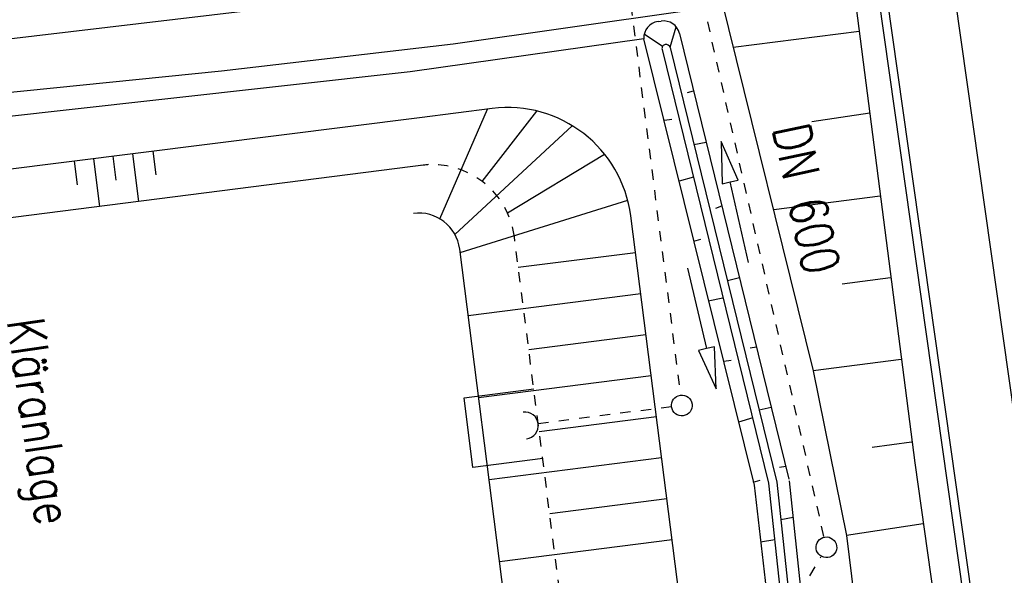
# Model space of a CAD drawing. Extents: x 446388 to 447135, y 445359 to 446567.
# Tile 41 of 80: x 446530 to 446577, y 445891 to 445918. Entities that reach past the tile are written whole.
import ezdxf

# ---------------------------------------------------------------- set-up
doc = ezdxf.new("R2010")
doc.units = 0
doc.header["$LTSCALE"] = 2
doc.header["$MEASUREMENT"] = 0
for name, pattern in [('ACAD_ISO03W100', [0.5, 0.25, -0.25]), ('AUSGEZOGEN', [0]), ('STRICHLINIEX2', [0.5, 0.25, -0.25])]:
    doc.linetypes.add(name, pattern=pattern)
for name, color, linetype in [('Bestand', 8, 'CONTINUOUS'), ('DB-Andere_Planungen', 15, 'CONTINUOUS'), ('DB-Böschungen', 15, 'CONTINUOUS'), ('DB-Gleisachse', 7, 'CONTINUOUS'), ('DB-GRABEN', 15, 'AUSGEZOGEN'), ('DB-Kabelanlagen', 15, 'CONTINUOUS'), ('DB-RRB_41-201d', 15, 'CONTINUOUS'), ('FBRTOP', 250, 'AUSGEZOGEN')]:
    doc.layers.add(name, color=color, linetype=linetype)
doc.styles.add('ROMANS', font='romans.shx', dxfattribs={"width": 0.8})

msp = doc.modelspace()

# ---------------------------------------------------------------- linework, layer by layer
at = {"layer": 'Bestand', "color": 15, "linetype": 'Continuous'}
for p, q in [((446540.8, 445918), (446528.2, 445916.5)), ((446550.7, 445916.4), (446561.9, 445918)), ((446539.5, 445915.1), (446550.7, 445916.4)), ((446559.918, 445916.64), (446548.613, 445915.042)), ((446519.8, 445913.1), (446539.5, 445915.1)), ((446548.613, 445915.042), (446536.315, 445913.667)), ((446536.315, 445913.667), (446523.353, 445912.222)), ((446552.581, 445913.27), (446549.064, 445912.826)), ((446549.064, 445912.826), (446525.007, 445909.8)), ((446535.181, 445911.08), (446535.472, 445908.775)), ((446536.17, 445911.204), (446536.314, 445910.057)), ((446532.363, 445910.725), (446532.508, 445909.575)), ((446533.302, 445910.843), (446533.594, 445908.536)), ((446534.242, 445910.961), (446534.387, 445909.813)), ((446549.502, 445910.564), (446525.294, 445907.478))]:
    msp.add_line(p, q, dxfattribs=at)
at = {"layer": 'DB-Andere_Planungen', "linetype": 'STRICHLINIEX2'}
for p, q in [((446559.287, 445918.258), (446561.689, 445899.411)), ((446561.256, 445898.852), (446554.809, 445898.03))]:
    msp.add_line(p, q, dxfattribs=at)
at = {"layer": 'DB-Andere_Planungen', "linetype": 'Continuous'}
for p, q in [((446550.049, 445907.938), (446552.356, 445913.242)), ((446550.049, 445907.938), (446552.356, 445913.242)), ((446552.096, 445909.75), (446554.744, 445913.149)), ((446552.096, 445909.75), (446554.744, 445913.149)), ((446550.778, 445907.184), (446556.456, 445912.44)), ((446550.778, 445907.184), (446556.456, 445912.44)), ((446553.322, 445908.229), (446558.02, 445911.062)), ((446553.322, 445908.229), (446558.02, 445911.062)), ((446551.032, 445906.307), (446559.136, 445908.84)), ((446551.032, 445906.307), (446559.136, 445908.84)), ((446561.74, 445888.807), (446559.284, 445908.076)), ((446553.191, 445889.365), (446551.011, 445906.472)), ((446553.191, 445889.365), (446551.011, 445906.472)), ((446559.51, 445906.3), (446553.847, 445905.578)), ((446559.51, 445906.3), (446553.847, 445905.578)), ((446559.763, 445904.316), (446551.421, 445903.253)), ((446559.763, 445904.316), (446551.421, 445903.253)), ((446560.016, 445902.332), (446554.352, 445901.61)), ((446560.269, 445900.348), (446551.927, 445899.285)), ((446551.221, 445899.286), (446554.594, 445899.716)), ((446551.221, 445899.286), (446554.594, 445899.716)), ((446551.651, 445895.914), (446551.221, 445899.286)), ((446551.651, 445895.914), (446551.221, 445899.286)), ((446560.522, 445898.364), (446554.858, 445897.643)), ((446555.024, 445896.343), (446551.651, 445895.914)), ((446555.024, 445896.343), (446551.651, 445895.914)), ((446560.775, 445896.38), (446552.433, 445895.317)), ((446560.775, 445896.38), (446552.433, 445895.317)), ((446561.028, 445894.397), (446555.364, 445893.675)), ((446561.028, 445894.397), (446555.364, 445893.675)), ((446561.281, 445892.413), (446552.938, 445891.349)), ((446561.281, 445892.413), (446552.938, 445891.349))]:
    msp.add_line(p, q, dxfattribs=at)
at = {"layer": 'DB-Andere_Planungen', "linetype": 'ACAD_ISO03W100'}
msp.add_line((446555.96, 445888.999), (446553.658, 445907.061), dxfattribs=at)
at = {"layer": 'DB-Andere_Planungen', "linetype": 'Continuous'}
for centre, major_axis, start_param, end_param in [((446553.332, 445907.317), (5.941, 0.836), -0.01301, 1.556632), ((446549.027, 445906.219), (1.414, 1.414), 5.624558, 7.195354), ((446549.027, 445906.219), (1.414, 1.414), 5.624558, 7.195354), ((446561.752, 445898.915), (0.354, 0.354), 4.066813, 10.349998), ((446554.164, 445897.948), (0.46, 0.46), 4.053762, 7.195354), ((446554.164, 445897.948), (0.46, 0.46), 4.053762, 7.195354)]:
    msp.add_ellipse(centre, major_axis=major_axis, ratio=1, start_param=start_param, end_param=end_param, dxfattribs=at)
at = {"layer": 'DB-Andere_Planungen', "linetype": 'ACAD_ISO03W100'}
msp.add_ellipse((446549.69, 445906.555), major_axis=(3.961, 0.557), ratio=1, start_param=-0.012891, end_param=1.557905, dxfattribs=at)
at = {"layer": 'DB-Böschungen', "linetype": 'Continuous'}
for p, q in [((446569.826, 445920.936), (446573.015, 445896.141)), ((446563.539, 445919.03), (446568.108, 445900.583)), ((446570.332, 445916.987), (446564.233, 445916.227)), ((446570.839, 445913.038), (446568.039, 445912.633)), ((446571.345, 445909.038), (446566.196, 445908.38)), ((446571.851, 445905.089), (446569.502, 445904.785)), ((446572.357, 445901.14), (446568.108, 445900.583)), ((446568.108, 445900.583), (446569.721, 445892.636)), ((446572.864, 445897.141), (446570.964, 445896.888)), ((446573.015, 445896.141), (446576.555, 445871.397)), ((446573.42, 445893.192), (446569.721, 445892.636)), ((446569.721, 445892.636), (446571.646, 445876.789))]:
    msp.add_line(p, q, dxfattribs=at)
at = {"layer": 'DB-Gleisachse', "linetype": 'Continuous'}
msp.add_line((446574.363, 445922.77), (446583.972, 445854.98), dxfattribs=at)
at = {"layer": 'DB-GRABEN', "linetype": 'Continuous'}
for p, q in [((446560.605, 445917.477), (446560.751, 445917.498)), ((446560.82, 445916.275), (446559.936, 445916.863)), ((446561.183, 445916.237), (446561.482, 445917.212)), ((446561.64, 445916.896), (446566.929, 445895.355)), ((446559.904, 445916.638), (446565.246, 445895.061)), ((446560.799, 445916.126), (446565.946, 445895.162)), ((446561.188, 445916.221), (446566.346, 445895.212)), ((446562.032, 445914.038), (446562.32, 445914.125)), ((446560.918, 445912.704), (446561.268, 445912.754)), ((446562.34, 445911.528), (446562.931, 445911.636)), ((446562.323, 445909.956), (446561.623, 445909.755)), ((446563.403, 445908.452), (446563.685, 445908.568)), ((446562.327, 445906.856), (446562.677, 445906.957)), ((446562.021, 445905.554), (446562.949, 445901.663)), ((446563.954, 445904.956), (446564.537, 445905.096)), ((446563.732, 445904.108), (446563.032, 445903.957)), ((446562.949, 445901.663), (446562.559, 445901.57)), ((446562.559, 445901.57), (446563.412, 445899.718)), ((446563.338, 445901.756), (446562.949, 445901.663)), ((446563.412, 445899.718), (446563.338, 445901.756)), ((446565.062, 445901.7), (446565.358, 445901.753)), ((446563.787, 445901.058), (446564.137, 445901.109)), ((446565.487, 445898.71), (446566.076, 445898.83)), ((446565.191, 445898.311), (446564.491, 445898.109)), ((446566.478, 445895.934), (446566.776, 445895.975)), ((446565.196, 445895.211), (446565.546, 445895.311)), ((446565.246, 445895.061), (446568.136, 445870.215)), ((446565.946, 445895.162), (446568.586, 445870.266)), ((446566.346, 445895.212), (446568.986, 445870.317)), ((446566.943, 445895.276), (446570.167, 445864.864)), ((446566.537, 445893.408), (446567.13, 445893.512)), ((446566.25, 445892.412), (446565.551, 445892.311))]:
    msp.add_line(p, q, dxfattribs=at)
for centre, major_axis, start_param, end_param in [((446560.716, 445916.685), (0.566, 0.566), 0.92522, 2.412886), ((446560.863, 445916.705), (0.566, 0.566), 5.738563, 7.208405), ((446560.993, 445916.173), (0.141, 0.141), 0.978987, 2.596971), ((446560.993, 445916.173), (0.141, 0.141), 5.738563, 7.262172)]:
    msp.add_ellipse(centre, major_axis=major_axis, ratio=1, start_param=start_param, end_param=end_param, dxfattribs=at)
at = {"layer": 'DB-Kabelanlagen', "linetype": 'Continuous'}
for p, q in [((446569.382, 445931.901), (446575.958, 445885.51)), ((446569.778, 445931.957), (446576.354, 445885.566))]:
    msp.add_line(p, q, dxfattribs=at)
at = {"layer": 'DB-RRB_41-201d', "linetype": 'STRICHLINIEX2'}
for p, q in [((446568.624, 445892.586), (446562.786, 445918.44)), ((446556.919, 445871.637), (446568.472, 445891.587))]:
    msp.add_line(p, q, dxfattribs=at)
at = {"layer": 'DB-RRB_41-201d', "linetype": 'Continuous'}
for p, q in [((446564.484, 445909.811), (446563.65, 445911.672)), ((446563.65, 445911.672), (446563.704, 445909.633)), ((446563.704, 445909.633), (446564.094, 445909.722)), ((446564.094, 445909.722), (446564.484, 445909.811)), ((446564.982, 445905.822), (446564.094, 445909.722))]:
    msp.add_line(p, q, dxfattribs=at)
msp.add_ellipse((446568.743, 445892.057), major_axis=(0.354, 0.354), ratio=1, start_param=4.066813, end_param=10.349998, dxfattribs=at)
at = {"layer": 'FBRTOP'}
for points in [[(446576.449, 446163.728, -0.000132), (446578.343, 446150.384, -0.000157), (446579.926, 446139.19, -0.000509), (446581.889, 446125.17, 0.000658), (446583.412, 446114.317, 0.000059), (446585.17, 446101.916, 0.000061), (446586.887, 446089.829, 0.000001), (446588.957, 446075.27, 0.000001), (446590.43, 446064.906, 0.000008), (446592.183, 446052.577, -0.000007), (446593.936, 446040.247, -0.00042), (446595.406, 446029.844, 0.000308), (446597.407, 446015.661, 0.000387), (446598.701, 446006.581, -0.000225), (446600.926, 445991.002, -0.000119), (446601.235, 445988.828, -0.000144)], [(446562.06, 446507.886), (446569.246, 446457.189, -0.000002), (446576.262, 446407.683, 0.000001), (446583.279, 446358.178, 0.000002), (446592.05, 446296.296, -0.000002), (446600.821, 446234.415, -0.000002), (446609.591, 446172.533, 0.000003), (446618.362, 446110.652, 0.000001), (446627.133, 446048.77, -0.000002), (446635.904, 445986.889, 0), (446649.168, 445893.306, 0), (446660.462, 445813.621), (446674.495, 445714.61, 0.000001), (446678.792, 445684.289, 0.000001), (446687.668, 445621.668)]]:
    msp.add_lwpolyline(points, format="xyb", dxfattribs=at)
at = {"layer": 'FBRTOP', "const_width": 0.5}
for points in [[(446559.09, 446507.465), (446566.275, 446456.768, -0.000002), (446573.292, 446407.262, 0.000001), (446580.308, 446357.757, 0.000002), (446589.079, 446295.875, -0.000002), (446597.85, 446233.994, -0.000002), (446606.621, 446172.112, 0.000003), (446615.391, 446110.231, 0.000001), (446624.162, 446048.349, -0.000002), (446632.933, 445986.468, 0), (446646.197, 445892.885, 0), (446657.491, 445813.2), (446671.524, 445714.189, 0.000002), (446687.312, 445602.802, -0.000002), (446703.099, 445491.416), (446717.132, 445392.405, 0.000001), (446718.367, 445383.697, 0)], [(446531.367, 446503.536), (446538.553, 446452.838, -0.000002), (446545.569, 446403.333, 0.000001), (446552.586, 446353.827, 0.000002), (446561.357, 446291.946, -0.000002), (446570.128, 446230.064, -0.000002), (446578.898, 446168.183, 0.000003), (446587.669, 446106.301, 0.000001), (446596.44, 446044.42, -0.000002), (446605.211, 445982.538, 0), (446618.474, 445888.956, 0), (446629.769, 445809.27), (446643.802, 445710.259, 0.000002), (446659.589, 445598.873, -0.000002), (446675.377, 445487.486), (446689.41, 445388.475, 0.000001), (446690.644, 445379.768, 0)]]:
    msp.add_lwpolyline(points, format="xyb", dxfattribs=at)

# ---------------------------------------------------------------- texts
at = {"layer": 'DB-Andere_Planungen', "linetype": 'Continuous', "style": 'ROMANS', "oblique": 0, "width": 0.8}
msp.add_text('Kläranlage', height=1.8, rotation=278.1012, dxfattribs=at).set_placement((446529.117, 445903.016))
at = {"layer": 'DB-RRB_41-201d', "linetype": 'Continuous', "style": 'ROMANS', "oblique": 360, "width": 0.8}
msp.add_text('DN 600', height=1.8, rotation=282.101, dxfattribs=at).set_placement((446566.133, 445912.313))

doc.saveas('drawing.dxf')
